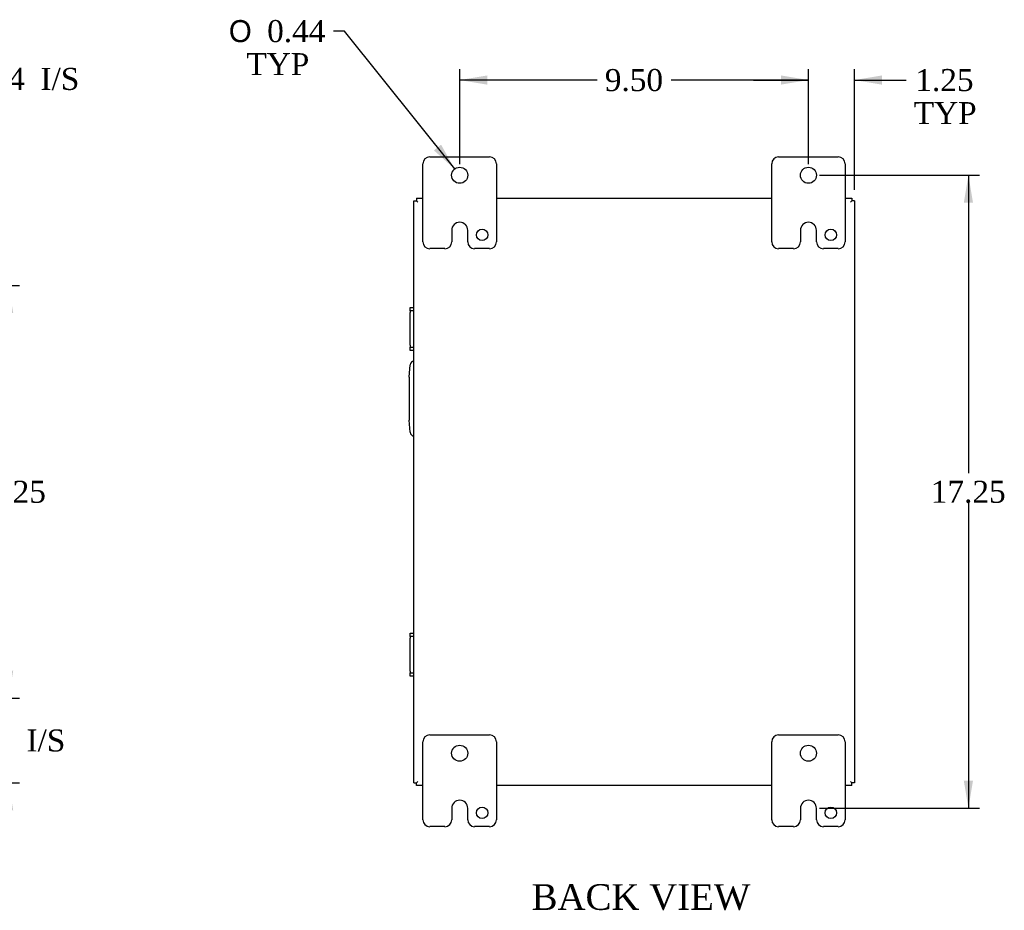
# Model space of a CAD drawing. Header units: inches. Extents: x 5 to 117, y 2 to 79.
# Tile 5 of 7: x 82 to 109, y 28 to 52. Entities that reach past the tile are written whole.
import ezdxf
from ezdxf.enums import TextEntityAlignment as Align

# ---------------------------------------------------------------- set-up
doc = ezdxf.new("R2010")
doc.units = ezdxf.units.IN
doc.header["$MEASUREMENT"] = 0
for name, color, linetype in [('COM40153-2', 7, 'CONTINUOUS'), ('COM42667', 7, 'CONTINUOUS'), ('COM48439', 7, 'CONTINUOUS'), ('DEFAULT', 7, 'CONTINUOUS'), ('FET07710', 7, 'CONTINUOUS')]:
    doc.layers.add(name, color=color, linetype=linetype)
doc.styles.add('SEACAD_SOLID_EDGE_ANSI1_SY', font='txt')
doc.styles.add('SEACAD_TIMES_NEW_ROMAN', font='times.ttf')

# ---------------------------------------------------------------- blocks, each defined once
blk = doc.blocks.new('GDIMGGROUP8')
at = {"layer": 'DEFAULT', "linetype": 'Continuous'}
for points in [[(95.217, 50.679), (94.467, 50.554), (95.217, 50.429)], [(103.217, 50.679), (103.217, 50.429), (103.967, 50.554)]]:
    blk.add_hatch(color=136, dxfattribs=at).paths.add_polyline_path(points)
at = {"layer": 'DEFAULT', "color": 136, "linetype": 'Continuous'}
for p, q in [((94.467, 48.259), (94.467, 50.854)), ((103.967, 48.259), (103.967, 50.854)), ((98.211, 50.554), (94.467, 50.554)), ((103.967, 50.554), (100.224, 50.554))]:
    blk.add_line(p, q, dxfattribs=at)
at = {"layer": 'DEFAULT', "color": 136, "linetype": 'Continuous', "style": 'SEACAD_TIMES_NEW_ROMAN'}
blk.add_text('9.50', height=0.6, dxfattribs=at).set_placement((98.421, 50.854), align=Align.TOP_LEFT)
blk = doc.blocks.new('GDIMGGROUP9')
at = {"layer": 'DEFAULT', "linetype": 'Continuous'}
for points in [[(103.217, 50.679), (103.217, 50.429), (103.967, 50.554)], [(105.967, 50.679), (105.217, 50.554), (105.967, 50.429)]]:
    blk.add_hatch(color=136, dxfattribs=at).paths.add_polyline_path(points)
at = {"layer": 'DEFAULT', "color": 136, "linetype": 'Continuous'}
for p, q in [((103.967, 48.477), (103.967, 50.854)), ((105.217, 47.562), (105.217, 50.854)), ((102.467, 50.554), (103.967, 50.554)), ((105.217, 50.554), (106.326, 50.554)), ((106.326, 50.554), (106.626, 50.554))]:
    blk.add_line(p, q, dxfattribs=at)
at = {"layer": 'DEFAULT', "color": 136, "linetype": 'Continuous', "style": 'SEACAD_TIMES_NEW_ROMAN'}
for s, p in [('1.25', (106.878, 50.854)), ('TYP', (106.836, 49.954))]:
    blk.add_text(s, height=0.6, dxfattribs=at).set_placement(p, align=Align.TOP_LEFT)
blk = doc.blocks.new('GDIMGGROUP10')
at = {"layer": 'DEFAULT', "linetype": 'Continuous'}
for points in [[(108.449, 47.209), (108.324, 47.959), (108.199, 47.209)], [(108.449, 31.459), (108.199, 31.459), (108.324, 30.709)]]:
    blk.add_hatch(color=136, dxfattribs=at).paths.add_polyline_path(points)
at = {"layer": 'DEFAULT', "color": 136, "linetype": 'Continuous'}
for p, q in [((104.267, 47.959), (108.624, 47.959)), ((108.324, 47.959), (108.324, 39.844)), ((108.324, 39.034), (108.324, 30.709)), ((104.268, 30.709), (108.624, 30.709))]:
    blk.add_line(p, q, dxfattribs=at)
at = {"layer": 'DEFAULT', "color": 136, "linetype": 'Continuous', "style": 'SEACAD_TIMES_NEW_ROMAN'}
blk.add_text('17.25', height=0.6, dxfattribs=at).set_placement((107.3, 39.634), align=Align.TOP_LEFT)
blk = doc.blocks.new('GDIMGGROUP11')
at = {"layer": 'DEFAULT', "linetype": 'Continuous'}
for points in [[(82.306, 34.459), (82.056, 34.459), (82.181, 33.709)], [(82.306, 30.656), (82.181, 31.406), (82.056, 30.656)]]:
    blk.add_hatch(color=136, dxfattribs=at).paths.add_polyline_path(points)
at = {"layer": 'DEFAULT', "color": 136, "linetype": 'Continuous'}
for p, q in [((82.181, 33.709), (82.181, 35.209)), ((78.943, 33.709), (82.481, 33.709)), ((79.744, 31.406), (82.481, 31.406)), ((82.181, 29.906), (82.181, 31.406))]:
    blk.add_line(p, q, dxfattribs=at)
at = {"layer": 'DEFAULT', "color": 136, "linetype": 'Continuous', "style": 'SEACAD_TIMES_NEW_ROMAN'}
for s, p in [('2.30', (80.656, 32.857)), ('I/S', (82.668, 32.857))]:
    blk.add_text(s, height=0.6, dxfattribs=at).set_placement(p, align=Align.TOP_LEFT)
blk = doc.blocks.new('GDIMGGROUP12')
at = {"layer": 'DEFAULT', "linetype": 'Continuous'}
for points in [[(82.306, 44.209), (82.181, 44.959), (82.056, 44.209)], [(82.306, 34.459), (82.056, 34.459), (82.181, 33.709)]]:
    blk.add_hatch(color=136, dxfattribs=at).paths.add_polyline_path(points)
at = {"layer": 'DEFAULT', "color": 136, "linetype": 'Continuous'}
for p, q in [((78.943, 44.959), (82.481, 44.959)), ((82.181, 39.844), (82.181, 44.959)), ((82.181, 33.709), (82.181, 39.034)), ((78.943, 33.709), (82.481, 33.709))]:
    blk.add_line(p, q, dxfattribs=at)
at = {"layer": 'DEFAULT', "color": 136, "linetype": 'Continuous', "style": 'SEACAD_TIMES_NEW_ROMAN'}
blk.add_text('11.25', height=0.6, dxfattribs=at).set_placement((81.157, 39.634), align=Align.TOP_LEFT)
blk = doc.blocks.new('GDIMGGROUP16')
at = {"layer": 'DEFAULT', "linetype": 'Continuous'}
blk.add_hatch(color=136, dxfattribs=at).paths.add_polyline_path([(93.765, 48.637), (94.331, 48.13), (93.96, 48.793)])
at = {"layer": 'DEFAULT', "color": 136, "linetype": 'Continuous'}
for p, q in [((91.326, 51.888), (91.026, 51.888)), ((94.331, 48.13), (91.326, 51.888))]:
    blk.add_line(p, q, dxfattribs=at)
for s, style, p in [('O', 'SEACAD_SOLID_EDGE_ANSI1_SY', (88.179, 52.188)), ('0.44', 'SEACAD_TIMES_NEW_ROMAN', (89.223, 52.188)), ('TYP', 'SEACAD_TIMES_NEW_ROMAN', (88.658, 51.288))]:
    blk.add_text(s, height=0.6, dxfattribs=dict(at, style=style)).set_placement(p, align=Align.TOP_LEFT)
blk = doc.blocks.new('GDIMGGROUP26')
at = {"layer": 'DEFAULT', "linetype": 'Continuous'}
for points in [[(79.293, 50.71), (78.543, 50.585), (79.293, 50.46)], [(78.73, 50.71), (78.73, 50.46), (79.48, 50.585)]]:
    blk.add_hatch(color=136, dxfattribs=at).paths.add_polyline_path(points)
at = {"layer": 'DEFAULT', "color": 136, "linetype": 'Continuous'}
for p, q in [((78.543, 45.259), (78.543, 50.885)), ((79.48, 47.526), (79.48, 50.885)), ((80.526, 50.585), (78.543, 50.585)), ((80.526, 50.585), (80.826, 50.585))]:
    blk.add_line(p, q, dxfattribs=at)
at = {"layer": 'DEFAULT', "color": 136, "linetype": 'Continuous', "style": 'SEACAD_TIMES_NEW_ROMAN'}
for s, p in [('0.94', (81.036, 50.885)), ('I/S', (83.049, 50.885))]:
    blk.add_text(s, height=0.6, dxfattribs=at).set_placement(p, align=Align.TOP_LEFT)

msp = doc.modelspace()

# ---------------------------------------------------------------- linework, layer by layer
at = {"layer": 'COM40153-2', "color": 7}
for p, q in [((93.092, 42.459), (93.122, 42.793)), ((93.092, 42.459), (93.092, 41.288)), ((93.122, 40.954), (93.092, 41.288))]:
    msp.add_line(p, q, dxfattribs=at)
for centre, start, end in [((93.246, 42.782), 103.3006, 175), ((93.246, 40.965), 185, 256.6994)]:
    msp.add_arc(centre, 0.125, start, end, dxfattribs=at)
at = {"layer": 'COM42667', "color": 7}
for p, q in [((93.122, 44.265), (93.122, 44.36)), ((93.122, 44.36), (93.217, 44.36)), ((93.122, 44.265), (93.122, 44.217)), ((93.217, 44.265), (93.122, 44.265)), ((93.122, 43.326), (93.122, 44.217)), ((93.122, 43.326), (93.122, 43.278)), ((93.122, 43.183), (93.122, 43.278)), ((93.122, 43.278), (93.217, 43.278)), ((93.217, 43.183), (93.122, 43.183)), ((93.122, 35.389), (93.122, 35.484)), ((93.122, 35.484), (93.217, 35.484)), ((93.122, 35.389), (93.122, 35.341)), ((93.217, 35.389), (93.122, 35.389)), ((93.122, 34.45), (93.122, 35.341)), ((93.122, 34.45), (93.122, 34.402)), ((93.122, 34.307), (93.122, 34.402)), ((93.122, 34.402), (93.217, 34.402)), ((93.217, 34.307), (93.122, 34.307))]:
    msp.add_line(p, q, dxfattribs=at)
at = {"layer": 'COM48439', "color": 7}
for p, q in [((93.217, 47.262), (93.289, 47.262)), ((93.217, 31.406), (93.217, 47.262)), ((93.289, 47.334), (93.289, 47.262)), ((93.289, 47.334), (93.467, 47.334)), ((93.289, 47.262), (93.325, 47.226)), ((93.289, 47.262), (93.325, 47.226)), ((95.467, 47.334), (102.967, 47.334)), ((104.967, 47.334), (105.145, 47.334)), ((105.145, 47.262), (105.109, 47.226)), ((105.145, 47.262), (105.109, 47.226)), ((105.145, 47.334), (105.145, 47.262)), ((105.217, 47.262), (105.145, 47.262)), ((105.217, 47.262), (105.217, 31.406)), ((93.217, 31.406), (93.289, 31.406)), ((93.289, 31.406), (93.325, 31.442)), ((93.289, 31.406), (93.325, 31.442)), ((93.289, 31.334), (93.289, 31.406)), ((105.145, 31.406), (105.109, 31.442)), ((105.145, 31.406), (105.109, 31.442)), ((105.217, 31.406), (105.145, 31.406)), ((105.145, 31.334), (105.145, 31.406)), ((93.467, 31.334), (93.289, 31.334)), ((102.967, 31.334), (95.467, 31.334)), ((105.145, 31.334), (104.967, 31.334))]:
    msp.add_line(p, q, dxfattribs=at)
at = {"layer": 'FET07710', "color": 7}
for p, q in [((93.655, 48.459), (95.28, 48.459)), ((103.155, 48.459), (104.78, 48.459)), ((93.467, 46.146), (93.467, 48.271)), ((95.467, 48.271), (95.467, 46.146)), ((102.967, 46.146), (102.967, 48.271)), ((104.967, 48.271), (104.967, 46.146)), ((94.468, 46.677), (94.467, 46.677)), ((103.968, 46.677), (103.967, 46.677)), ((94.249, 46.459), (94.249, 46.146)), ((94.686, 46.146), (94.686, 46.459)), ((103.749, 46.459), (103.749, 46.146)), ((104.186, 46.146), (104.186, 46.459)), ((94.062, 45.959), (93.655, 45.959)), ((95.28, 45.959), (94.873, 45.959)), ((103.562, 45.959), (103.155, 45.959)), ((104.78, 45.959), (104.373, 45.959)), ((93.467, 30.396), (93.467, 32.521)), ((93.655, 32.709), (95.28, 32.709)), ((95.467, 32.521), (95.467, 30.396)), ((102.967, 30.396), (102.967, 32.521)), ((103.155, 32.709), (104.78, 32.709)), ((104.967, 32.521), (104.967, 30.396)), ((94.468, 30.927), (94.467, 30.927)), ((103.968, 30.927), (103.967, 30.927)), ((94.249, 30.709), (94.249, 30.396)), ((94.686, 30.396), (94.686, 30.709)), ((103.749, 30.709), (103.749, 30.396)), ((104.186, 30.396), (104.186, 30.709)), ((94.062, 30.209), (93.655, 30.209)), ((95.28, 30.209), (94.873, 30.209)), ((103.562, 30.209), (103.155, 30.209)), ((104.78, 30.209), (104.373, 30.209))]:
    msp.add_line(p, q, dxfattribs=at)
for centre, radius in [((94.467, 47.959), 0.219), ((103.967, 47.959), 0.219), ((95.077, 46.334), 0.156), ((104.577, 46.334), 0.156), ((94.467, 32.209), 0.219), ((103.967, 32.209), 0.219), ((95.077, 30.584), 0.156), ((104.577, 30.584), 0.156)]:
    msp.add_circle(centre, radius, dxfattribs=at)
for centre, radius, start, end in [((93.655, 48.271), 0.188, 90, 180), ((95.28, 48.271), 0.188, 0, 90), ((103.155, 48.271), 0.188, 90, 180), ((104.78, 48.271), 0.188, 0, 90), ((94.467, 46.459), 0.218, 90, 180), ((94.468, 46.459), 0.218, 0, 90), ((103.967, 46.459), 0.218, 90, 180), ((103.968, 46.459), 0.218, 0, 90), ((93.655, 46.146), 0.188, 180, 270), ((94.062, 46.146), 0.188, 270, 0), ((94.873, 46.146), 0.188, 180, 270), ((95.28, 46.146), 0.188, 270, 0), ((103.155, 46.146), 0.188, 180, 270), ((103.562, 46.146), 0.188, 270, 0), ((104.373, 46.146), 0.188, 180, 270), ((104.78, 46.146), 0.188, 270, 0), ((93.655, 32.521), 0.188, 90, 180), ((95.28, 32.521), 0.188, 0, 90), ((103.155, 32.521), 0.188, 90, 180), ((104.78, 32.521), 0.187, 0, 90), ((94.467, 30.709), 0.218, 90, 180), ((94.468, 30.709), 0.218, 0, 90), ((103.967, 30.709), 0.218, 90, 180), ((103.968, 30.709), 0.218, 0, 90), ((93.655, 30.396), 0.188, 180, 270), ((94.062, 30.396), 0.188, 270, 0), ((94.873, 30.396), 0.188, 180, 270), ((95.28, 30.396), 0.188, 270, 0), ((103.155, 30.396), 0.188, 180, 270), ((103.562, 30.396), 0.188, 270, 0), ((104.373, 30.396), 0.188, 180, 270), ((104.78, 30.396), 0.188, 270, 0)]:
    msp.add_arc(centre, radius, start, end, dxfattribs=at)

# ---------------------------------------------------------------- block references
at = {"layer": 'DEFAULT', "color": 7}
for name in ['GDIMGGROUP16', 'GDIMGGROUP26', 'GDIMGGROUP8', 'GDIMGGROUP9', 'GDIMGGROUP10', 'GDIMGGROUP12', 'GDIMGGROUP11']:
    msp.add_blockref(name, (0, 0), dxfattribs=at)

# ---------------------------------------------------------------- texts
at = {"layer": 'DEFAULT', "color": 7, "style": 'SEACAD_TIMES_NEW_ROMAN'}
msp.add_text('BACK VIEW', height=0.7, dxfattribs=at).set_placement((96.426, 28.641), align=Align.TOP_LEFT)

doc.saveas('drawing.dxf')
